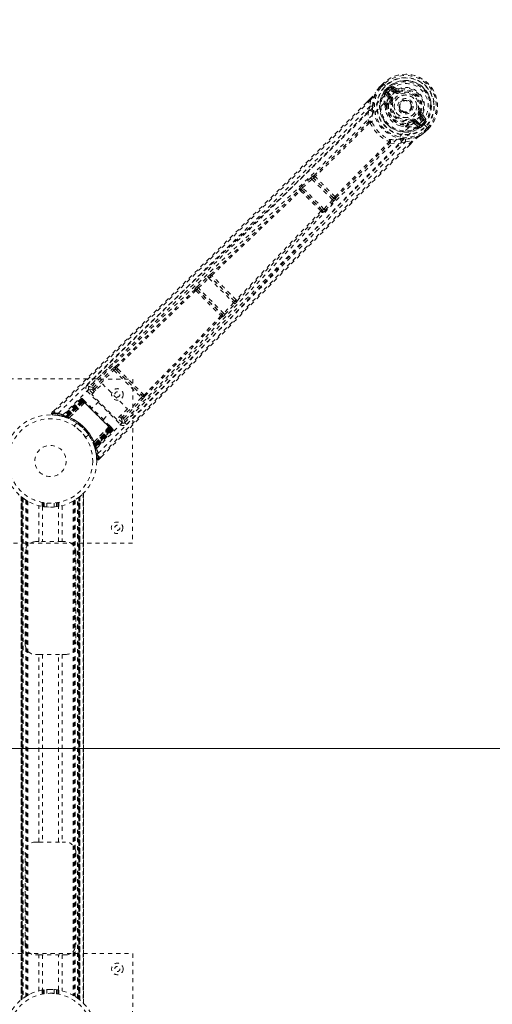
# Model space of a CAD drawing. Header units: inches. Extents: x 54.2 to 137.7, y 35.6 to 119.1.
# Tile 5 of 7: x 102.2 to 113.7, y 71.1 to 95.1. Entities that reach past the tile are written whole.
import ezdxf

# ---------------------------------------------------------------- set-up
doc = ezdxf.new("R2010")
doc.units = ezdxf.units.IN
doc.header["$MEASUREMENT"] = 0
doc.linetypes.add('SLD-Dashed', pattern=[0.075, 0.05, -0.025])
doc.linetypes.add('SLD-Solid', pattern=[0])

msp = doc.modelspace()

# ---------------------------------------------------------------- linework, layer by layer
at = {"color": 7, "linetype": 'SLD-Dashed', "lineweight": 0}
for p, q in [((110.915, 93.45), (110.912, 93.447)), ((110.998, 93.533), (110.915, 93.45)), ((110.999, 93.533), (110.916, 93.449)), ((111.018, 93.511), (110.936, 93.429)), ((111, 93.53), (110.998, 93.533)), ((111.038, 93.492), (111, 93.53)), ((111.054, 93.476), (111.038, 93.492)), ((111.052, 93.374), (111.074, 93.354)), ((111.052, 93.374), (111.053, 93.374)), ((111.053, 93.374), (111.103, 93.425)), ((111.058, 93.472), (111.054, 93.476)), ((111.164, 93.365), (111.058, 93.472)), ((111.074, 93.353), (111.065, 93.336)), ((111.065, 93.336), (111.073, 93.345)), ((111.073, 93.345), (111.128, 93.4)), ((111.124, 93.404), (111.074, 93.354)), ((111.128, 93.4), (111.124, 93.404)), ((111.284, 93.323), (111.201, 93.405)), ((111.223, 93.427), (111.319, 93.359)), ((111.305, 93.344), (111.223, 93.427)), ((111.327, 93.406), (111.227, 93.473)), ((111.319, 93.359), (111.305, 93.344)), ((111.37, 93.402), (111.392, 93.347)), ((111.384, 93.344), (111.392, 93.347)), ((111.392, 93.347), (111.402, 93.325)), ((110.675, 93.149), (110.603, 93.078)), ((110.675, 93.148), (110.603, 93.076)), ((110.695, 93.128), (110.681, 92.978)), ((111.052, 93.314), (111.051, 93.309)), ((111.051, 93.294), (111.051, 93.309)), ((111.051, 93.294), (111.117, 93.198)), ((111.159, 93.198), (111.085, 93.307)), ((111.085, 93.307), (111.176, 93.215)), ((111.106, 93.328), (111.197, 93.237)), ((111.159, 93.198), (111.176, 93.215)), ((111.168, 93.13), (111.172, 93.143)), ((111.196, 93.119), (111.168, 93.13)), ((110.644, 92.857), (110.681, 92.978)), ((111.046, 92.978), (111.05, 92.999)), ((111.065, 93.023), (111.081, 93.039)), ((111.101, 93.026), (111.085, 93.01)), ((111.654, 92.866), (111.643, 92.856)), ((111.66, 92.872), (111.654, 92.866)), ((111.697, 92.601), (111.686, 92.629)), ((111.804, 92.63), (111.895, 92.539)), ((111.972, 92.634), (111.89, 92.717)), ((111.892, 92.834), (111.914, 92.825)), ((111.914, 92.825), (111.911, 92.817)), ((111.926, 92.752), (111.911, 92.738)), ((111.994, 92.655), (111.911, 92.738)), ((111.926, 92.752), (111.994, 92.655)), ((112.041, 92.66), (111.973, 92.76)), ((111.566, 92.483), (111.545, 92.479)), ((111.577, 92.518), (111.593, 92.534)), ((111.59, 92.498), (111.606, 92.514)), ((111.71, 92.604), (111.697, 92.601)), ((111.765, 92.592), (111.783, 92.609)), ((111.874, 92.517), (111.765, 92.592)), ((111.765, 92.55), (111.861, 92.483)), ((111.783, 92.609), (111.874, 92.517)), ((111.876, 92.484), (111.861, 92.483)), ((111.861, 92.483), (111.861, 92.483)), ((111.861, 92.483), (111.861, 92.483)), ((111.876, 92.484), (111.881, 92.484)), ((111.92, 92.507), (111.903, 92.497)), ((111.903, 92.497), (111.912, 92.506)), ((111.912, 92.506), (111.967, 92.561)), ((111.921, 92.507), (111.971, 92.557)), ((111.921, 92.507), (111.941, 92.485)), ((111.933, 92.597), (111.933, 92.597)), ((112.039, 92.491), (111.933, 92.597)), ((111.992, 92.536), (111.941, 92.485)), ((111.941, 92.485), (111.941, 92.485)), ((111.967, 92.561), (111.971, 92.557)), ((111.992, 92.536), (111.992, 92.536)), ((111.996, 92.369), (112.078, 92.451)), ((112.016, 92.349), (112.1, 92.432)), ((112.1, 92.43), (112.017, 92.348)), ((112.043, 92.487), (112.039, 92.491)), ((112.059, 92.471), (112.043, 92.487)), ((112.097, 92.433), (112.059, 92.471)), ((112.1, 92.43), (112.097, 92.433)), ((112.014, 92.345), (112.017, 92.348)), ((111.545, 92.114), (111.424, 92.077)), ((111.545, 92.114), (111.695, 92.128)), ((111.652, 92.045), (111.715, 92.108)), ((111.717, 92.108), (111.654, 92.045)), ((109.009, 91.023), (109.236, 91.233)), ((109.039, 90.99), (109.266, 91.2)), ((109.236, 91.233), (109.262, 91.255)), ((109.266, 91.2), (109.767, 90.699)), ((109.311, 91.219), (109.312, 91.218)), ((109.786, 90.744), (109.311, 91.219)), ((109.314, 91.283), (109.313, 91.283)), ((108.959, 90.94), (108.953, 90.952)), ((109.021, 90.939), (109.015, 90.951)), ((109.015, 90.951), (109.518, 90.448)), ((109.557, 90.472), (109.039, 90.99)), ((109.767, 90.699), (109.557, 90.472)), ((109.785, 90.745), (109.786, 90.744)), ((109.8, 90.669), (109.822, 90.695)), ((109.85, 90.746), (109.85, 90.747)), ((109.59, 90.442), (109.8, 90.669)), ((109.518, 90.448), (109.506, 90.454)), ((109.507, 90.392), (109.519, 90.386)), ((106.47, 88.581), (106.727, 88.823)), ((106.5, 88.549), (106.757, 88.79)), ((106.757, 88.79), (107.358, 88.19)), ((106.798, 88.813), (106.799, 88.813)), ((107.38, 88.231), (106.798, 88.813)), ((106.8, 88.877), (106.8, 88.877)), ((107.116, 87.933), (106.5, 88.549)), ((106.411, 88.513), (106.413, 88.507)), ((106.476, 88.506), (106.474, 88.512)), ((106.474, 88.512), (107.079, 87.906)), ((107.358, 88.19), (107.116, 87.933)), ((107.148, 87.902), (107.39, 88.159)), ((107.38, 88.232), (107.38, 88.231)), ((107.444, 88.233), (107.444, 88.233)), ((107.079, 87.906), (107.073, 87.909)), ((107.074, 87.846), (107.08, 87.844)), ((104.419, 86.713), (103.838, 86.143)), ((103.941, 86.116), (104.413, 86.577)), ((103.973, 86.084), (104.444, 86.545)), ((104.444, 86.545), (105.113, 85.877)), ((104.482, 86.57), (104.516, 86.537)), ((104.542, 86.577), (104.507, 86.611)), ((104.516, 86.537), (105.104, 85.948)), ((100.903, 86.336), (104.903, 86.33)), ((103.836, 86.141), (103.826, 86.126)), ((103.837, 86.142), (103.831, 86.135)), ((103.839, 86.143), (103.837, 86.142)), ((103.905, 85.955), (104.163, 86.214)), ((104.163, 86.214), (104.772, 85.605)), ((104.903, 86.33), (104.897, 82.33)), ((103.793, 86.034), (104.601, 85.226)), ((103.93, 85.981), (103.835, 86.077)), ((104.513, 85.347), (103.905, 85.955)), ((103.971, 86.022), (103.941, 86.052)), ((104.003, 86.054), (103.973, 86.084)), ((105.104, 85.948), (105.137, 85.915)), ((105.178, 85.939), (105.144, 85.974)), ((103.642, 85.848), (103.199, 85.434)), ((103.652, 85.838), (103.214, 85.431)), ((103.669, 85.826), (103.233, 85.422)), ((103.665, 85.825), (103.235, 85.425)), ((103.67, 85.82), (103.276, 85.427)), ((103.281, 85.425), (103.673, 85.817)), ((103.29, 85.422), (103.679, 85.811)), ((103.682, 85.808), (103.294, 85.42)), ((103.308, 85.402), (103.712, 85.778)), ((103.693, 85.798), (103.309, 85.415)), ((103.713, 85.777), (103.31, 85.401)), ((103.313, 85.413), (103.695, 85.795)), ((103.36, 85.391), (103.734, 85.758)), ((103.734, 85.756), (103.362, 85.39)), ((103.652, 85.838), (103.642, 85.848)), ((103.712, 85.778), (103.665, 85.825)), ((103.673, 85.817), (104.384, 85.106)), ((103.684, 85.847), (103.681, 85.849)), ((104.375, 85.115), (103.682, 85.808)), ((103.685, 85.846), (103.685, 85.846)), ((103.691, 85.84), (103.689, 85.839)), ((103.694, 85.837), (103.691, 85.84)), ((103.695, 85.795), (103.693, 85.798)), ((103.695, 85.795), (104.362, 85.128)), ((103.703, 85.828), (103.7, 85.831)), ((103.753, 85.778), (103.706, 85.825)), ((103.712, 85.778), (103.713, 85.777)), ((103.734, 85.756), (103.734, 85.758)), ((104.076, 85.784), (103.911, 85.62)), ((105.113, 85.877), (104.651, 85.406)), ((104.683, 85.374), (105.145, 85.846)), ((104.71, 85.271), (105.28, 85.852)), ((102.997, 85.57), (102.937, 85.511)), ((102.937, 85.51), (102.958, 85.489)), ((102.956, 85.459), (103.085, 85.445)), ((103.097, 85.443), (103.166, 85.427)), ((103.171, 85.427), (103.186, 85.423)), ((103.199, 85.434), (103.214, 85.431)), ((103.207, 85.418), (103.278, 85.395)), ((103.235, 85.425), (103.308, 85.402)), ((103.245, 85.424), (103.248, 85.42)), ((103.266, 85.399), (103.276, 85.427)), ((103.272, 85.397), (103.281, 85.425)), ((103.276, 85.427), (103.281, 85.425)), ((103.28, 85.394), (103.29, 85.422)), ((103.284, 85.393), (103.294, 85.42)), ((104.187, 85.344), (104.351, 85.509)), ((104.772, 85.605), (104.513, 85.347)), ((104.612, 85.445), (104.651, 85.406)), ((103.266, 85.399), (103.257, 85.402)), ((103.272, 85.397), (103.266, 85.399)), ((103.299, 85.388), (103.271, 85.397)), ((103.278, 85.395), (103.279, 85.395)), ((103.28, 85.394), (103.284, 85.393)), ((103.299, 85.388), (103.309, 85.415)), ((103.302, 85.386), (103.313, 85.413)), ((103.31, 85.401), (103.308, 85.402)), ((103.343, 85.37), (103.346, 85.369)), ((103.36, 85.391), (103.362, 85.39)), ((103.541, 85.257), (103.473, 85.189)), ((104.392, 85.139), (104.345, 85.186)), ((104.644, 85.268), (104.539, 85.373)), ((104.58, 85.413), (104.619, 85.374)), ((104.683, 85.374), (104.651, 85.406)), ((104.693, 85.259), (104.708, 85.268)), ((104.702, 85.264), (104.709, 85.27)), ((104.709, 85.27), (104.71, 85.271)), ((103.756, 84.906), (103.824, 84.974)), ((103.957, 84.795), (104.323, 85.167)), ((104.325, 85.167), (103.958, 84.793)), ((103.968, 84.743), (104.344, 85.146)), ((104.345, 85.145), (103.969, 84.741)), ((104.362, 85.128), (103.98, 84.746)), ((103.982, 84.742), (104.365, 85.125)), ((103.987, 84.727), (104.375, 85.115)), ((104.378, 85.112), (103.989, 84.723)), ((103.989, 84.666), (104.393, 85.102)), ((104.384, 85.106), (103.992, 84.714)), ((104.393, 85.098), (103.992, 84.668)), ((103.994, 84.708), (104.387, 85.103)), ((104.406, 85.085), (103.998, 84.647)), ((104.415, 85.075), (104.002, 84.632)), ((104.325, 85.167), (104.323, 85.167)), ((104.344, 85.146), (104.345, 85.145)), ((104.393, 85.098), (104.345, 85.145)), ((104.365, 85.125), (104.362, 85.128)), ((104.398, 85.133), (104.395, 85.136)), ((104.408, 85.124), (104.404, 85.127)), ((104.415, 85.075), (104.406, 85.085)), ((104.413, 85.118), (104.413, 85.118)), ((104.416, 85.114), (104.414, 85.117)), ((103.936, 84.779), (103.937, 84.776)), ((103.98, 84.746), (103.953, 84.735)), ((103.955, 84.732), (103.953, 84.735)), ((103.982, 84.742), (103.955, 84.732)), ((103.957, 84.795), (103.958, 84.793)), ((103.987, 84.727), (103.96, 84.717)), ((103.96, 84.717), (103.962, 84.713)), ((103.989, 84.723), (103.962, 84.713)), ((103.962, 84.712), (103.962, 84.711)), ((103.962, 84.711), (103.985, 84.64)), ((103.992, 84.714), (103.965, 84.704)), ((103.966, 84.699), (103.965, 84.704)), ((103.994, 84.708), (103.966, 84.699)), ((103.969, 84.741), (103.968, 84.743)), ((103.969, 84.741), (103.992, 84.668)), ((103.992, 84.714), (103.994, 84.708)), ((103.991, 84.619), (103.994, 84.604)), ((103.998, 84.647), (104.002, 84.632)), ((104.078, 84.37), (104.137, 84.43)), ((103.693, 83.535), (103.693, 71.131)), ((103.705, 71.117), (103.705, 83.548)), ((103.705, 83.547), (103.705, 71.119)), ((103.705, 71.119), (103.705, 83.546)), ((102.185, 71.201), (102.185, 83.464)), ((102.185, 83.464), (102.185, 71.202)), ((102.19, 83.461), (102.19, 71.205)), ((102.191, 83.459), (102.191, 71.206)), ((102.23, 83.429), (102.194, 83.457)), ((102.194, 71.209), (102.194, 83.457)), ((102.194, 83.457), (102.194, 71.209)), ((102.205, 71.218), (102.205, 83.448)), ((102.21, 71.221), (102.21, 83.445)), ((102.212, 83.443), (102.212, 71.223)), ((102.214, 83.442), (102.214, 71.224)), ((102.236, 83.425), (102.236, 71.241)), ((102.302, 83.38), (102.297, 83.383)), ((102.302, 83.38), (102.302, 71.286)), ((102.327, 83.365), (102.327, 71.301)), ((102.345, 83.355), (102.345, 71.311)), ((102.7, 83.322), (102.7, 83.225)), ((102.72, 83.222), (102.72, 83.319)), ((102.75, 83.314), (102.75, 83.218)), ((102.75, 83.218), (102.75, 83.314)), ((102.813, 83.211), (102.813, 83.307)), ((102.987, 83.307), (102.987, 83.211)), ((103.05, 83.218), (103.05, 83.314)), ((103.05, 83.314), (103.05, 83.218)), ((103.08, 83.319), (103.08, 83.222)), ((103.1, 83.225), (103.1, 83.322)), ((103.455, 83.355), (103.455, 71.311)), ((103.473, 83.365), (103.473, 71.301)), ((103.498, 83.38), (103.498, 71.286)), ((103.556, 71.247), (103.556, 83.419)), ((103.586, 71.224), (103.586, 83.442)), ((103.589, 71.223), (103.589, 83.443)), ((103.59, 83.445), (103.592, 83.446)), ((103.59, 83.445), (103.59, 71.221)), ((103.591, 83.446), (103.591, 71.22)), ((103.601, 71.213), (103.601, 83.453)), ((103.605, 83.456), (103.61, 83.461)), ((103.606, 83.457), (103.606, 71.209)), ((103.606, 71.209), (103.606, 83.457)), ((103.615, 83.464), (103.61, 83.461)), ((103.61, 71.205), (103.61, 83.461)), ((103.615, 83.464), (103.615, 71.201)), ((103.615, 71.202), (103.615, 83.464)), ((102.619, 82.368), (102.619, 83.244)), ((102.703, 83.225), (102.703, 82.368)), ((103.098, 82.368), (103.098, 83.225)), ((103.181, 83.244), (103.181, 82.368)), ((104.897, 82.33), (100.897, 82.336)), ((102.535, 82.368), (102.619, 82.368)), ((103.181, 82.368), (102.619, 82.368)), ((103.181, 82.368), (103.265, 82.368)), ((102.285, 79.868), (102.285, 82.118)), ((103.515, 82.118), (103.515, 79.868)), ((102.619, 79.618), (102.535, 79.618)), ((102.619, 75.048), (102.619, 79.618)), ((102.619, 79.618), (103.181, 79.618)), ((102.703, 79.618), (102.703, 75.048)), ((103.098, 75.048), (103.098, 79.618)), ((103.181, 79.618), (103.181, 75.048)), ((103.265, 79.618), (103.181, 79.618)), ((102.535, 75.048), (102.619, 75.048)), ((102.619, 75.048), (103.181, 75.048)), ((103.181, 75.048), (103.265, 75.048)), ((102.285, 72.548), (102.285, 74.798)), ((103.515, 74.798), (103.515, 72.548)), ((100.903, 72.336), (104.903, 72.33)), ((102.619, 72.298), (102.535, 72.298)), ((102.619, 71.422), (102.619, 72.298)), ((102.619, 72.298), (103.181, 72.298)), ((102.703, 72.298), (102.703, 71.44)), ((103.098, 71.44), (103.098, 72.298)), ((103.181, 72.298), (103.181, 71.422)), ((103.265, 72.298), (103.181, 72.298)), ((104.903, 72.33), (104.897, 68.33)), ((102.392, 71.333), (102.327, 71.301)), ((102.7, 71.44), (102.7, 71.344)), ((102.72, 71.347), (102.72, 71.443)), ((102.75, 71.448), (102.75, 71.352)), ((102.75, 71.352), (102.75, 71.448)), ((102.813, 71.359), (102.813, 71.455)), ((102.967, 71.455), (102.865, 71.454)), ((102.987, 71.455), (102.987, 71.359)), ((103.05, 71.352), (103.05, 71.448)), ((103.05, 71.448), (103.05, 71.352)), ((103.08, 71.443), (103.08, 71.347)), ((103.1, 71.344), (103.1, 71.44)), ((103.498, 71.286), (103.503, 71.283)), ((102.185, 71.201), (102.19, 71.205)), ((103.57, 71.236), (103.606, 71.209)), ((103.61, 71.205), (103.615, 71.201)), ((103.705, 71.119), (103.704, 71.119))]:
    msp.add_line(p, q, dxfattribs=at)
at = {"color": 7, "linetype": 'SLD-Solid', "lineweight": 15}
msp.add_line((54.271, 77.33), (137.535, 77.33), dxfattribs=at)
msp.add_line((54.271, 77.33), (137.535, 77.33), dxfattribs=at)
at = {"color": 7, "linetype": 'SLD-Dashed', "lineweight": 0, "flags": 128}
for points in [[(103.087, 85.493), (104.215, 86.614), (105.352, 87.724), (106.496, 88.824), (107.642, 89.917), (108.539, 90.773), (109.429, 91.63), (110.306, 92.493), (111.164, 93.365)], [(110.912, 93.447), (110.858, 93.376), (110.809, 93.3)], [(110.915, 93.45), (110.857, 93.374), (110.815, 93.309)], [(110.912, 93.447), (110.913, 93.446), (110.915, 93.445), (110.917, 93.443), (110.92, 93.441), (110.923, 93.439), (110.927, 93.436), (110.932, 93.432), (110.936, 93.429)], [(110.936, 93.429), (110.932, 93.434), (110.927, 93.438), (110.923, 93.442), (110.92, 93.445), (110.917, 93.448), (110.916, 93.449), (110.915, 93.45), (110.915, 93.45)], [(110.998, 93.533), (110.997, 93.533), (110.998, 93.532), (111, 93.53), (111.002, 93.528), (111.005, 93.524), (111.009, 93.52), (111.013, 93.516), (111.018, 93.511)], [(111.073, 93.345), (111.091, 93.339), (111.106, 93.328)], [(111.074, 93.353), (111.074, 93.354), (111.074, 93.354)], [(111.201, 93.405), (111.188, 93.425), (111.183, 93.448)], [(111.223, 93.427), (111.222, 93.426), (111.221, 93.425), (111.219, 93.423), (111.216, 93.42), (111.213, 93.417), (111.209, 93.413), (111.205, 93.409), (111.201, 93.405)], [(111.269, 93.303), (111.327, 93.355), (111.397, 93.392), (111.474, 93.414), (111.555, 93.419), (111.637, 93.407), (111.715, 93.38), (111.788, 93.339), (111.852, 93.285), (111.906, 93.221), (111.948, 93.148), (111.975, 93.07), (111.986, 92.988), (111.981, 92.907), (111.959, 92.83), (111.922, 92.76), (111.871, 92.702)], [(111.284, 93.323), (111.288, 93.327), (111.292, 93.331), (111.295, 93.334), (111.298, 93.338), (111.301, 93.34), (111.303, 93.342), (111.304, 93.344), (111.305, 93.344)], [(110.695, 93.128), (110.12, 92.551), (109.52, 91.951), (108.893, 91.328), (108.323, 90.763), (107.955, 90.4), (107.569, 90.019), (107.166, 89.621), (106.764, 89.226), (106.417, 88.884), (105.955, 88.431), (105.464, 87.948), (104.943, 87.438), (104.46, 86.964), (102.958, 85.489)], [(103.203, 85.455), (104.329, 86.572), (105.464, 87.678), (106.607, 88.774), (107.752, 89.862), (108.649, 90.714), (109.538, 91.569), (110.413, 92.431), (111.269, 93.303)], [(110.675, 93.149), (110.674, 93.15), (110.675, 93.149), (110.676, 93.147), (110.679, 93.144), (110.682, 93.14), (110.686, 93.136), (110.691, 93.132), (110.695, 93.128)], [(110.739, 92.976), (110.756, 93.135), (110.809, 93.3)], [(110.815, 93.309), (110.811, 93.305), (110.809, 93.3)], [(111.081, 93.039), (111.095, 93.097), (111.121, 93.163)], [(111.106, 93.328), (111.102, 93.324), (111.098, 93.32), (111.094, 93.317), (111.091, 93.314), (111.088, 93.311), (111.086, 93.309), (111.085, 93.308), (111.085, 93.307)], [(111.121, 93.163), (111.123, 93.184), (111.117, 93.198)], [(111.168, 93.13), (111.144, 93.069), (111.13, 93.015)], [(111.197, 93.237), (111.193, 93.233), (111.189, 93.229), (111.186, 93.225), (111.183, 93.222), (111.18, 93.219), (111.178, 93.217), (111.177, 93.216), (111.176, 93.215)], [(111.223, 93.108), (111.218, 93.11), (111.213, 93.112), (111.208, 93.114), (111.204, 93.115), (111.201, 93.117), (111.198, 93.118), (111.196, 93.119), (111.196, 93.119)], [(111.413, 93.297), (111.411, 93.302), (111.409, 93.307), (111.407, 93.312), (111.405, 93.316), (111.404, 93.32), (111.402, 93.322), (111.402, 93.324), (111.402, 93.325)], [(110.603, 93.078), (108.751, 91.229), (106.818, 89.321), (104.876, 87.414), (102.937, 85.51)], [(110.681, 92.978), (110.158, 92.454), (109.611, 91.909), (109.041, 91.344), (108.497, 90.805), (107.945, 90.26), (107.392, 89.716), (106.853, 89.185), (106.336, 88.677), (105.853, 88.204), (105.313, 87.674), (104.807, 87.177), (104.309, 86.689), (103.793, 86.183)], [(110.644, 92.857), (108.384, 90.609), (106.112, 88.374), (103.836, 86.141)], [(110.644, 92.857), (110.634, 92.728), (110.642, 92.598)], [(111.046, 92.978), (111.057, 92.883), (111.074, 92.829)], [(104.022, 84.636), (105.139, 85.762), (106.245, 86.897), (107.341, 88.039), (108.429, 89.185), (109.281, 90.082), (110.136, 90.971), (110.998, 91.846), (111.87, 92.701)], [(110.745, 92.847), (110.745, 92.834), (110.744, 92.826)], [(111.675, 92.656), (111.677, 92.651), (111.679, 92.646), (111.681, 92.641), (111.683, 92.637), (111.684, 92.634), (111.685, 92.631), (111.686, 92.629), (111.686, 92.629)], [(111.804, 92.63), (111.8, 92.626), (111.796, 92.622), (111.792, 92.619), (111.789, 92.616), (111.786, 92.613), (111.784, 92.611), (111.783, 92.61), (111.783, 92.609)], [(111.864, 92.846), (111.869, 92.844), (111.874, 92.841), (111.879, 92.84), (111.883, 92.838), (111.887, 92.836), (111.889, 92.835), (111.891, 92.835), (111.892, 92.834)], [(111.89, 92.717), (111.894, 92.721), (111.898, 92.725), (111.902, 92.728), (111.905, 92.731), (111.907, 92.734), (111.909, 92.736), (111.911, 92.737), (111.911, 92.738)], [(111.972, 92.634), (111.977, 92.638), (111.98, 92.642), (111.984, 92.646), (111.987, 92.649), (111.99, 92.652), (111.992, 92.654), (111.993, 92.655), (111.994, 92.655)], [(112.015, 92.616), (111.992, 92.621), (111.972, 92.634)], [(104.06, 84.52), (105.181, 85.648), (106.291, 86.785), (107.392, 87.928), (108.484, 89.074), (109.34, 89.972), (110.197, 90.862), (111.06, 91.739), (111.933, 92.597)], [(109.314, 91.283), (109.98, 91.934), (110.637, 92.59)], [(110.668, 92.57), (110.01, 91.913), (109.343, 91.261)], [(110.682, 92.57), (110.685, 92.58), (110.685, 92.59), (110.682, 92.598), (110.677, 92.604), (110.669, 92.607), (110.66, 92.607), (110.651, 92.604), (110.642, 92.598)], [(110.682, 92.57), (110.675, 92.572), (110.671, 92.572), (110.669, 92.571), (110.668, 92.57)], [(111.396, 92.507), (111.45, 92.49), (111.545, 92.479)], [(111.606, 92.514), (111.664, 92.528), (111.73, 92.553)], [(111.73, 92.553), (111.751, 92.556), (111.765, 92.55)], [(111.874, 92.517), (111.875, 92.518), (111.876, 92.519), (111.878, 92.521), (111.881, 92.524), (111.884, 92.527), (111.887, 92.531), (111.891, 92.535), (111.895, 92.539)], [(111.895, 92.539), (111.906, 92.524), (111.912, 92.506)], [(111.921, 92.507), (111.921, 92.507), (111.92, 92.507)], [(111.971, 92.557), (111.974, 92.555), (111.978, 92.55), (111.985, 92.544), (111.992, 92.536)], [(112.078, 92.451), (112.083, 92.446), (112.087, 92.442), (112.091, 92.438), (112.095, 92.435), (112.097, 92.432), (112.099, 92.431), (112.1, 92.43), (112.1, 92.43)], [(111.393, 92.177), (111.401, 92.178), (111.414, 92.177)], [(111.544, 92.172), (111.702, 92.189), (111.868, 92.242)], [(111.868, 92.242), (111.935, 92.285), (112.014, 92.345)], [(111.868, 92.242), (111.872, 92.244), (111.877, 92.248)], [(112.017, 92.348), (111.941, 92.29), (111.877, 92.248)], [(112.017, 92.348), (112.017, 92.348), (112.017, 92.349), (112.015, 92.35), (112.012, 92.353), (112.009, 92.356), (112.005, 92.36), (112.001, 92.365), (111.996, 92.369)], [(112.014, 92.345), (112.013, 92.346), (112.012, 92.347), (112.011, 92.35), (112.008, 92.353), (112.006, 92.356), (112.003, 92.36), (112, 92.365), (111.996, 92.369)], [(111.695, 92.128), (111.172, 91.607), (110.62, 91.054), (110.04, 90.471), (109.43, 89.857), (108.87, 89.29), (108.288, 88.7), (108.154, 88.564), (108.019, 88.427), (107.883, 88.288), (107.789, 88.193), (107.698, 88.101), (107.603, 88.004), (107.504, 87.903), (107.186, 87.58), (106.833, 87.22), (106.444, 86.823), (106.198, 86.573), (105.937, 86.307), (105.655, 86.019), (105.392, 85.751), (105.048, 85.401), (104.743, 85.09), (104.476, 84.818), (104.247, 84.585), (104.056, 84.391)], [(111.654, 92.045), (109.797, 90.184), (107.887, 88.25), (105.982, 86.31), (104.078, 84.369)], [(104.708, 85.268), (106.941, 87.545), (109.177, 89.817), (111.424, 92.077)], [(104.75, 85.226), (105.014, 85.495), (105.314, 85.801), (105.643, 86.136), (105.941, 86.44), (106.096, 86.598), (106.252, 86.757), (106.408, 86.916), (106.585, 87.097), (106.764, 87.279), (106.937, 87.455), (107.29, 87.815), (107.617, 88.148), (107.92, 88.456), (108.217, 88.758), (108.56, 89.107), (109.151, 89.706), (109.747, 90.309), (110.365, 90.932), (110.968, 91.537), (111.545, 92.114)], [(109.828, 90.775), (110.48, 91.443), (111.137, 92.1)], [(109.85, 90.747), (110.501, 91.413), (111.157, 92.07)], [(111.165, 92.075), (111.171, 92.084), (111.174, 92.093), (111.174, 92.102), (111.171, 92.109), (111.165, 92.115), (111.157, 92.118), (111.147, 92.118), (111.137, 92.115)], [(111.137, 92.1), (111.138, 92.102), (111.139, 92.104), (111.139, 92.108), (111.137, 92.115)], [(111.165, 92.075), (111.295, 92.067), (111.424, 92.077)], [(111.695, 92.128), (111.699, 92.123), (111.703, 92.119), (111.707, 92.115), (111.711, 92.112), (111.714, 92.109), (111.716, 92.108), (111.717, 92.107), (111.717, 92.108)], [(109.236, 91.233), (109.24, 91.229), (109.247, 91.221), (109.256, 91.211), (109.266, 91.2)], [(109.266, 91.2), (109.273, 91.205), (109.28, 91.21), (109.293, 91.217), (109.304, 91.22), (109.308, 91.22), (109.31, 91.219), (109.311, 91.219)], [(106.8, 88.877), (107.882, 89.909), (108.959, 90.94)], [(109.009, 91.023), (109.011, 91.021), (109.013, 91.019), (109.016, 91.016), (109.02, 91.012), (109.024, 91.007), (109.029, 91.002), (109.034, 90.996), (109.039, 90.99)], [(109.015, 90.951), (109.014, 90.958), (109.019, 90.967), (109.027, 90.979), (109.033, 90.984), (109.039, 90.99)], [(106.826, 88.855), (107.909, 89.887), (108.988, 90.918)], [(109.767, 90.699), (109.773, 90.694), (109.779, 90.689), (109.784, 90.684), (109.788, 90.679), (109.793, 90.676), (109.796, 90.673), (109.798, 90.67), (109.8, 90.669)], [(109.557, 90.472), (109.552, 90.466), (109.546, 90.46), (109.534, 90.451), (109.525, 90.447), (109.518, 90.448)], [(109.557, 90.472), (109.563, 90.467), (109.569, 90.462), (109.574, 90.457), (109.579, 90.453), (109.583, 90.449), (109.586, 90.446), (109.589, 90.443), (109.59, 90.442)], [(109.485, 90.42), (108.454, 89.342), (107.422, 88.259)], [(107.444, 88.233), (108.477, 89.315), (109.507, 90.392)], [(106.727, 88.823), (106.752, 88.845), (106.753, 88.846)], [(106.727, 88.823), (106.728, 88.822), (106.73, 88.819), (106.733, 88.816), (106.737, 88.812), (106.741, 88.807), (106.746, 88.802), (106.752, 88.796), (106.757, 88.79)], [(106.789, 88.86), (106.79, 88.862), (106.8, 88.877)], [(106.47, 88.581), (106.471, 88.58), (106.473, 88.578), (106.476, 88.575), (106.48, 88.571), (106.484, 88.566), (106.489, 88.56), (106.495, 88.555), (106.5, 88.549)], [(104.482, 86.633), (105.446, 87.573), (106.413, 88.507)], [(104.507, 86.611), (105.47, 87.551), (106.439, 88.484)], [(107.358, 88.19), (107.363, 88.185), (107.369, 88.179), (107.375, 88.174), (107.379, 88.17), (107.383, 88.166), (107.387, 88.163), (107.389, 88.161), (107.39, 88.159)], [(107.39, 88.159), (107.413, 88.184), (107.414, 88.186)], [(107.051, 87.872), (106.118, 86.903), (105.178, 85.939)], [(105.2, 85.915), (106.141, 86.879), (107.074, 87.846)], [(107.116, 87.933), (107.122, 87.928), (107.127, 87.922), (107.133, 87.917), (107.138, 87.913), (107.142, 87.909), (107.145, 87.906), (107.147, 87.904), (107.148, 87.902)], [(104.413, 86.577), (104.416, 86.574), (104.423, 86.567), (104.433, 86.557), (104.444, 86.545)], [(104.482, 86.57), (104.473, 86.585), (104.47, 86.598)], [(104.516, 86.537), (104.66, 86.392), (104.806, 86.247), (104.955, 86.097), (105.104, 85.948)], [(104.542, 86.577), (104.691, 86.427), (104.843, 86.276), (104.994, 86.124), (105.144, 85.974)], [(103.941, 86.116), (103.872, 86.144), (103.839, 86.141)], [(103.835, 86.077), (103.832, 86.073), (103.822, 86.064), (103.809, 86.05), (103.793, 86.034)], [(103.835, 86.077), (103.872, 86.081), (103.941, 86.052)], [(103.941, 86.116), (103.945, 86.112), (103.952, 86.105), (103.961, 86.095), (103.973, 86.084)], [(103.941, 86.052), (103.942, 86.053), (103.944, 86.055), (103.947, 86.058), (103.951, 86.062), (103.955, 86.066), (103.961, 86.072), (103.967, 86.078), (103.973, 86.084)], [(103.642, 85.848), (103.644, 85.846), (103.65, 85.84), (103.659, 85.831), (103.67, 85.82)], [(103.679, 85.811), (103.669, 85.821), (103.66, 85.83), (103.654, 85.836), (103.652, 85.838)], [(103.665, 85.825), (103.665, 85.825), (103.666, 85.824), (103.669, 85.821), (103.672, 85.818), (103.676, 85.814), (103.681, 85.809), (103.687, 85.803), (103.693, 85.798)], [(103.7, 85.831), (103.698, 85.833), (103.696, 85.836), (103.694, 85.837), (103.693, 85.838)], [(103.699, 85.83), (103.697, 85.833), (103.695, 85.835), (103.695, 85.836), (103.695, 85.836)], [(103.733, 85.783), (103.722, 85.782), (103.713, 85.777)], [(103.734, 85.758), (103.733, 85.778), (103.733, 85.783)], [(104.323, 85.167), (104.177, 85.313), (104.029, 85.462), (103.88, 85.61), (103.734, 85.756)], [(104.343, 85.188), (104.197, 85.334), (104.049, 85.482), (103.901, 85.63), (103.755, 85.776)], [(105.113, 85.877), (105.124, 85.866), (105.134, 85.856), (105.141, 85.849), (105.145, 85.846)], [(102.939, 85.508), (102.935, 85.502), (102.932, 85.494), (102.931, 85.486), (102.932, 85.478), (102.935, 85.471), (102.94, 85.465), (102.946, 85.461), (102.954, 85.46)], [(104.601, 85.226), (104.617, 85.241), (104.631, 85.255), (104.64, 85.264), (104.644, 85.268)], [(104.619, 85.374), (104.62, 85.375), (104.622, 85.377), (104.625, 85.38), (104.629, 85.383), (104.634, 85.388), (104.639, 85.394), (104.645, 85.4), (104.651, 85.406)], [(104.619, 85.374), (104.648, 85.305), (104.644, 85.268)], [(104.708, 85.268), (104.711, 85.305), (104.683, 85.374)], [(103.814, 84.989), (103.823, 84.976), (103.824, 84.974)], [(104.325, 85.167), (104.346, 85.166), (104.351, 85.166)], [(104.344, 85.146), (104.349, 85.155), (104.351, 85.166)], [(104.365, 85.125), (104.37, 85.12), (104.376, 85.114), (104.381, 85.109), (104.385, 85.105), (104.389, 85.102), (104.391, 85.099), (104.392, 85.098), (104.393, 85.098)], [(104.406, 85.085), (104.403, 85.087), (104.397, 85.093), (104.388, 85.102), (104.378, 85.112)], [(104.387, 85.103), (104.398, 85.092), (104.407, 85.083), (104.413, 85.077), (104.415, 85.075)], [(104.393, 85.138), (104.392, 85.139), (104.391, 85.14)], [(104.392, 85.097), (104.397, 85.103), (104.397, 85.105)], [(104.403, 85.128), (104.403, 85.128), (104.402, 85.128), (104.4, 85.13), (104.397, 85.132)], [(104.405, 85.126), (104.404, 85.127), (104.403, 85.128), (104.401, 85.131), (104.398, 85.133)], [(103.98, 84.658), (103.978, 84.664), (103.966, 84.699)], [(103.988, 84.662), (103.991, 84.667), (103.992, 84.668)], [(103.994, 84.615), (103.997, 84.628), (104.004, 84.64)], [(103.997, 84.628), (104.001, 84.633), (104.002, 84.634)], [(104.056, 84.39), (104.045, 84.39), (104.035, 84.389), (104.028, 84.389), (104.026, 84.389)], [(104.029, 84.389), (104.031, 84.382), (104.035, 84.374), (104.041, 84.368), (104.047, 84.364), (104.055, 84.361), (104.062, 84.361), (104.069, 84.364), (104.076, 84.368)], [(104.078, 84.369), (104.077, 84.37), (104.076, 84.371), (104.071, 84.375), (104.064, 84.382), (104.06, 84.387), (104.056, 84.39)], [(103.098, 83.322), (103.095, 83.322), (103.08, 83.319)], [(103.596, 83.449), (103.594, 83.448), (103.591, 83.446)], [(103.098, 83.225), (103.095, 83.225), (103.08, 83.222)], [(102.703, 71.44), (102.714, 71.442), (102.739, 71.446)], [(102.703, 71.44), (102.705, 71.441), (102.72, 71.443)], [(102.703, 71.344), (102.705, 71.344), (102.72, 71.347)], [(103.08, 71.347), (103.099, 71.344), (103.098, 71.344)], [(103.094, 71.441), (103.096, 71.441), (103.098, 71.44)], [(102.19, 71.205), (102.196, 71.21), (102.205, 71.218)], [(103.61, 71.206), (103.614, 71.203), (103.615, 71.202), (103.615, 71.201)]]:
    msp.add_lwpolyline(points, dxfattribs=at)
at = {"color": 7, "linetype": 'SLD-Solid', "lineweight": 15}
for radius in [41.75, 41.632]:
    msp.add_circle((95.903, 77.33), radius, dxfattribs=at)
at = {"color": 7, "linetype": 'SLD-Dashed', "lineweight": 0}
for centre, radius in [((111.544, 92.977), 0.7), ((111.544, 92.977), 0.69), ((111.544, 92.977), 0.623), ((111.544, 92.977), 0.32), ((111.544, 92.977), 0.275), ((111.544, 92.977), 0.188), ((111.544, 92.977), 0.156), ((111.544, 92.977), 0.142), ((111.544, 92.977), 0.14), ((111.544, 92.977), 0.138), ((104.528, 85.955), 0.141), ((104.528, 85.955), 0.0625), ((102.9, 84.333), 1.125), ((102.9, 84.333), 1.03), ((102.9, 84.333), 0.38), ((104.522, 82.705), 0.141), ((104.528, 82.705), 0.0625), ((104.528, 71.955), 0.141), ((104.528, 71.955), 0.0625), ((102.9, 70.333), 1.125), ((102.9, 70.333), 1.03)]:
    msp.add_circle(centre, radius, dxfattribs=at)
at = {"color": 7, "linetype": 'SLD-Solid', "lineweight": 15}
for start, end in [(0, 180), (180, 0)]:
    msp.add_arc((95.903, 77.33), 41.632, start, end, dxfattribs=at)
at = {"color": 7, "linetype": 'SLD-Dashed', "lineweight": 0}
for centre, radius, start, end in [((111.544, 92.977), 0.78, 315, 134.4852), ((111.544, 92.977), 0.78, 315.5288, 134.4712), ((111.544, 92.977), 0.75, 315.4562, 134.5438), ((111.544, 92.977), 0.629, 315.5444, 134.4557), ((111.544, 92.977), 0.599, 315.5443, 134.4557), ((111.544, 92.977), 0.787, 143.3239, 306.6761), ((111.544, 92.977), 0.758, 143.3239, 306.6761), ((111.544, 92.977), 0.632, 141.0642, 308.9358), ((110.936, 93.429), 0.03, 135.2178, 140.2738), ((111.544, 92.977), 0.602, 141.2697, 308.7303), ((111.13, 93.282), 0.0844, 140.4066, 157.6156), ((111.75, 94.039), 0.891, 223.5024, 225.4085), ((111.544, 92.977), 0.593, 127.3909, 134.4476), ((111.553, 92.986), 0.543, 314.366, 135.634), ((111.097, 93.133), 0.242, 44.7356, 73.8246), ((111.308, 93.284), 0.206, 113.3424, 127.3412), ((111.243, 93.448), 0.0299, 122.8903, 226.953), ((111.368, 93.407), 0.089, 225, 292.226), ((111.341, 93.379), 0.0301, 117.3476, 223.5776), ((111.366, 93.413), 0.0715, 229.7829, 284.7576), ((111.353, 93.444), 0.0455, 236.349, 292.4778), ((111.544, 92.977), 0.459, 337.774, 112.226), ((111.544, 92.977), 0.4, 337.774, 112.226), ((111.544, 92.977), 0.376, 337.774, 112.226), ((109.845, 94.019), 1.202, 313.6566, 323.8143), ((107.682, 95.236), 3.677, 325.0115, 328.2375), ((111.518, 93.137), 0.497, 159.8142, 198.6302), ((111.475, 93.181), 0.439, 165.069, 201.0866), ((111.063, 93.286), 0.0305, 44.0405, 111.1674), ((111.138, 93.176), 0.0299, 46.0458, 134.006), ((111.138, 93.137), 0.031, 346.5919, 125.0529), ((111.117, 93.159), 0.0567, 343.2305, 42.9774), ((111.544, 92.977), 0.376, 157.774, 292.226), ((111.113, 93.153), 0.089, 337.774, 45), ((111.113, 93.153), 0.119, 337.7738, 45.0003), ((111.544, 92.977), 0.346, 157.7739, 292.2259), ((111.544, 92.977), 0.275, 0.0001, 179.9999), ((111.368, 93.407), 0.119, 225.0002, 292.2263), ((111.544, 92.977), 0.346, 337.774, 112.226), ((110.685, 92.812), 0.0608, 13.0311, 132.6184), ((110.692, 92.334), 0.644, 85.7398, 90.9103), ((112.944, 92.998), 2.205, 180.5692, 183.941), ((111.071, 92.946), 0.0404, 82.2229, 127.6921), ((111.094, 92.989), 0.0444, 130.0113, 167.6938), ((111.048, 92.975), 0.0506, 43.247, 70.6843), ((111.109, 92.988), 0.0326, 136.6491, 182.8229), ((111.57, 93.003), 0.494, 181.9722, 268.0279), ((111.1, 93.016), 0.0305, 358.932, 129.37), ((111.064, 92.992), 0.0505, 43.2686, 70.7517), ((111.552, 92.985), 0.453, 174.7483, 275.251), ((111.104, 92.989), 0.0371, 44.2735, 94.8337), ((111.539, 92.972), 0.411, 174.0115, 275.9885), ((111.544, 92.977), 0.275, 180, 360), ((111.544, 92.977), 0.156, 200.1542, 245.0596), ((111.618, 92.672), 0.887, 170.0292, 185.8695), ((111.531, 92.964), 0.476, 196.4721, 253.5269), ((111.72, 92.546), 0.119, 45.0005, 112.2261), ((111.72, 92.546), 0.089, 45, 112.226), ((111.974, 92.801), 0.119, 157.7743, 224.9996), ((111.694, 92.526), 0.249, 16.7043, 44.8631), ((111.974, 92.801), 0.089, 157.774, 225), ((111.98, 92.798), 0.0714, 165.3142, 220.2484), ((112.473, 94.114), 1.404, 246.5633, 248.9843), ((111.946, 92.774), 0.0301, 226.4533, 332.6215), ((112.011, 92.785), 0.0455, 157.5258, 213.6491), ((111.544, 92.977), 0.593, 315.5524, 322.6091), ((112.015, 92.676), 0.0299, 223.0468, 327.1069), ((111.852, 92.741), 0.206, 322.6588, 336.6574), ((110.628, 92.601), 0.0143, 311.6483, 347.4535), ((110.609, 92.516), 0.0795, 42.4925, 68.9461), ((110.682, 92.552), 0.0608, 28.4574, 131.3327), ((110.724, 92.503), 0.0786, 81.262, 121.6759), ((111.553, 92.986), 0.965, 205.5263, 244.4747), ((111.502, 92.935), 0.844, 204.7727, 245.2274), ((111.513, 92.504), 0.0404, 322.3003, 7.7821), ((111.704, 92.944), 0.491, 251.127, 290.5132), ((111.555, 92.542), 0.0326, 267.1659, 313.368), ((111.556, 92.527), 0.0444, 282.3951, 319.9974), ((111.543, 92.481), 0.0506, 19.3234, 46.7438), ((111.495, 93.02), 0.465, 280.8364, 295.796), ((111.583, 92.533), 0.0305, 320.6335, 91.0657), ((111.556, 92.537), 0.0371, 355.1657, 45.7292), ((111.748, 92.908), 0.44, 248.9348, 284.9017), ((111.559, 92.497), 0.0504, 19.2226, 46.7556), ((111.704, 92.571), 0.031, 325.1664, 103.1974), ((111.726, 92.55), 0.0565, 46.9565, 106.5666), ((111.744, 92.571), 0.0299, 315.9963, 43.9519), ((111.853, 92.496), 0.0305, 338.8302, 45.9595), ((111.833, 92.589), 0.115, 294.7032, 307.2746), ((111.071, 92.156), 0.0786, 328.3258, 8.7388), ((111.239, 93.051), 0.888, 264.131, 279.9704), ((111.119, 92.115), 0.0608, 318.668, 61.5432), ((111.379, 92.118), 0.0608, 317.3824, 76.9704), ((111.565, 94.377), 2.205, 266.0592, 269.4305), ((110.902, 92.124), 0.643, 359.0867, 4.2618), ((113.802, 89.117), 3.675, 121.7614, 124.9896), ((112.586, 91.278), 1.202, 126.1866, 136.3425), ((111.083, 92.042), 0.0795, 21.0562, 47.5057), ((111.168, 92.061), 0.0143, 102.5539, 138.3547), ((109.33, 91.192), 0.0933, 100.8704, 137.4612), ((109.344, 91.25), 0.0451, 132.8563, 223.9591), ((109.344, 91.25), 0.0451, 132.851, 223.9531), ((109.395, 91.191), 0.0872, 126.8074, 161.8127), ((85.948, 67.381), 33.379, 44.4252, 45.5748), ((109.276, 91.202), 0.0889, 41.1795, 64.6215), ((86.439, 67.872), 32.736, 44.3991, 45.6007), ((109.105, 90.889), 0.165, 125.5909, 157.3696), ((108.984, 90.919), 0.0451, 45.8633, 132.5119), ((108.99, 90.907), 0.0451, 45.8966, 132.3979), ((108.918, 90.858), 0.0919, 41.0229, 63.5438), ((109.035, 90.88), 0.0607, 103.3028, 141.223), ((132.512, 113.945), 32.88, 224.4018, 225.5982), ((135.421, 116.854), 37.032, 224.4552, 225.5444), ((109.727, 90.742), 0.0588, 312.8414, 1.6288), ((109.758, 90.828), 0.0872, 288.1892, 323.1925), ((109.817, 90.777), 0.0451, 226.0475, 317.1494), ((109.817, 90.776), 0.0451, 226.0411, 317.1434), ((109.759, 90.763), 0.0933, 312.5376, 349.1312), ((109.77, 90.709), 0.0879, 25.2461, 48.9529), ((109.447, 90.468), 0.0612, 308.9362, 346.5371), ((109.425, 90.351), 0.092, 26.4636, 48.9898), ((109.474, 90.422), 0.0451, 317.6017, 44.1038), ((109.486, 90.416), 0.0451, 317.4883, 44.1365), ((109.456, 90.538), 0.165, 292.632, 324.4069), ((106.839, 88.766), 0.118, 109.6431, 137.0184), ((106.806, 88.751), 0.0626, 96.5436, 140.5181), ((106.831, 88.844), 0.0451, 133.3736, 224.3672), ((106.829, 88.843), 0.0433, 157.777, 225.22), ((106.867, 88.798), 0.0697, 125.9138, 168.0662), ((83.515, 64.948), 33.341, 44.2942, 45.7058), ((106.733, 88.772), 0.125, 41.441, 57.2384), ((83.386, 64.819), 33.573, 44.2814, 45.7187), ((106.606, 88.406), 0.222, 127.8806, 151.3598), ((106.532, 88.498), 0.0601, 121.9036, 166.3984), ((106.442, 88.48), 0.0451, 45.559, 133.0581), ((106.444, 88.474), 0.0451, 45.5774, 133.0305), ((106.338, 88.394), 0.136, 41.7354, 56.1146), ((106.484, 88.45), 0.0567, 98.3804, 142.5241), ((132.288, 113.721), 36.126, 224.3134, 225.6867), ((130.128, 111.561), 33.03, 224.2675, 225.7325), ((107.318, 88.238), 0.0626, 309.4804, 353.4571), ((107.365, 88.3), 0.0697, 281.9338, 324.0854), ((107.411, 88.264), 0.0451, 225.6352, 316.6281), ((107.411, 88.264), 0.0451, 225.6345, 316.6247), ((107.333, 88.272), 0.118, 312.9888, 340.3627), ((107.34, 88.167), 0.123, 32.6585, 48.6599), ((107.017, 87.917), 0.057, 307.6107, 351.4845), ((106.961, 87.771), 0.136, 33.8625, 48.283), ((107.041, 87.877), 0.0451, 316.9699, 44.4222), ((107.065, 87.965), 0.0601, 283.5993, 328.0997), ((107.047, 87.875), 0.0451, 316.9425, 44.4421), ((106.973, 88.039), 0.222, 298.6411, 322.1187), ((104.627, 86.383), 0.289, 119.9814, 137.6474), ((104.508, 86.605), 0.0384, 132.0811, 190.3612), ((104.319, 86.433), 0.258, 43.4492, 50.7722), ((104.504, 86.496), 0.0773, 106.6236, 140.461), ((104.556, 86.553), 0.0757, 130.3515, 166.8358), ((104.579, 86.524), 0.0652, 125.5401, 168.5507), ((103.867, 86.108), 0.105, 134.3644, 225.0827), ((105.853, 88.184), 2.871, 224.1609, 225.3582), ((103.867, 86.108), 0.045, 157.0111, 224.9788), ((103.973, 86.084), 0.0451, 134.6176, 224.574), ((105.091, 86.012), 0.0652, 281.433, 324.4399), ((105.063, 85.937), 0.0772, 309.533, 343.3866), ((105.121, 85.988), 0.075, 283.0046, 319.8089), ((105.169, 85.948), 0.0456, 226.9242, 314.0016), ((104.95, 86.06), 0.289, 312.352, 330.023), ((105, 85.752), 0.258, 39.2218, 46.5569), ((103.663, 85.826), 0.03, 45.0054, 133.0056), ((103.663, 85.825), 0.0305, 65.7131, 132.6433), ((103.672, 85.816), 0.03, 68.5027, 133.0177), ((103.685, 85.797), 0.0353, 36.8093, 125.6803), ((103.685, 85.804), 0.03, 45.0608, 133.0708), ((103.967, 85.533), 0.409, 131.9324, 135.991), ((103.672, 85.815), 0.0315, 44.3121, 77.3695), ((104.286, 85.208), 0.855, 133.4237, 135.2174), ((103.987, 85.513), 0.424, 132.0418, 135.9583), ((103.787, 85.907), 0.119, 210.9011, 214.5635), ((104.01, 85.49), 0.443, 132.1657, 135.9152), ((104.014, 85.487), 0.444, 132.1754, 135.9152), ((103.732, 85.756), 0.0299, 45.1879, 133.2047), ((103.736, 85.757), 0.0266, 45.7961, 96.4522), ((102.958, 85.489), 0.03, 134.4691, 267.1525), ((102.871, 84.306), 1.206, 79.678, 86.8743), ((103.019, 85.471), 0.0637, 163.5973, 190.8083), ((102.9, 84.333), 1.158, 2.8714, 87.1369), ((102.901, 84.34), 1.12, 79.6371, 87.1027), ((103.108, 85.472), 0.03, 135.2575, 259.0793), ((102.724, 84.178), 1.364, 69.4491, 74.5848), ((102.9, 84.333), 1.127, 74.5269, 79.6577), ((103.179, 85.456), 0.03, 256.0787, 313.0143), ((103.194, 85.452), 0.0299, 255.3026, 313.0944), ((102.974, 84.61), 0.841, 73.7975, 75.3465), ((103.241, 85.435), 0.0429, 152.0151, 200.8219), ((103.151, 84.596), 0.84, 81.4829, 86.7329), ((102.9, 84.333), 1.128, 15.4733, 74.5267), ((102.877, 84.31), 1.19, 15.8801, 74.12), ((103.215, 85.447), 0.0299, 254.2517, 313.1954), ((103.157, 84.627), 0.806, 80.5298, 85.9246), ((103.317, 85.529), 0.137, 224.4081, 248.5143), ((103.159, 84.616), 0.812, 79.3834, 84.6337), ((102.901, 84.334), 1.155, 19.2142, 70.7859), ((102.901, 84.334), 1.155, 19.9105, 70.0894), ((103.326, 85.493), 0.109, 226.2468, 255.482), ((103.288, 85.423), 0.0297, 250.5283, 313.5224), ((103.289, 85.423), 0.0297, 250.4502, 313.5222), ((102.989, 84.576), 0.869, 68.5592, 70.4831), ((103.186, 84.679), 0.732, 76.238, 80.2446), ((102.901, 84.334), 1.155, 20.8865, 69.1135), ((103.33, 85.398), 0.031, 295.2216, 346.689), ((103.329, 85.399), 0.0345, 299.8378, 346.0411), ((102.926, 84.359), 1.12, 22.9256, 67.0744), ((102.951, 84.4), 0.946, 45.0822, 56.4964), ((102.966, 84.422), 1.014, 48.0438, 55.4202), ((104.324, 85.169), 0.0265, 353.3659, 44.385), ((104.324, 85.165), 0.0299, 316.798, 44.8134), ((104.675, 85.3), 0.105, 224.9142, 315.6387), ((104.651, 85.406), 0.0451, 225.4262, 315.3572), ((104.676, 85.3), 0.045, 225.0217, 292.9884), ((106.751, 87.287), 2.872, 224.6426, 225.8394), ((102.962, 84.381), 0.951, 33.4735, 45.8113), ((104.055, 85.446), 0.442, 314.0833, 317.834), ((104.057, 85.443), 0.443, 314.0852, 317.8335), ((104.081, 85.419), 0.423, 314.0414, 317.9672), ((104.084, 85.416), 0.422, 314.0408, 317.9692), ((104.099, 85.401), 0.41, 314.01, 318.0533), ((103.806, 85.689), 0.826, 314.7731, 316.6308), ((104.371, 85.118), 0.03, 316.9315, 44.9369), ((104.382, 85.104), 0.0315, 12.945, 45.6871), ((104.471, 85.215), 0.113, 235.0762, 238.9976), ((104.384, 85.105), 0.03, 316.983, 21.5621), ((104.393, 85.096), 0.03, 316.995, 44.9948), ((104.392, 85.096), 0.0305, 317.3636, 24.3707), ((103.966, 84.762), 0.0345, 103.9554, 150.1644), ((103.965, 84.763), 0.0311, 103.324, 154.6441), ((102.9, 84.333), 1.128, 15.7825, 20.7075), ((103.246, 84.619), 0.733, 9.7558, 13.7673), ((103.99, 84.722), 0.0297, 136.4774, 199.5505), ((103.99, 84.721), 0.0297, 136.479, 199.4741), ((102.877, 84.325), 1.154, 14.9244, 18.9568), ((103.181, 84.592), 0.814, 5.3719, 10.6108), ((103.191, 84.59), 0.808, 4.0839, 9.4612), ((103.165, 84.584), 0.838, 3.2597, 8.5252), ((103.059, 84.376), 0.963, 14.6256, 17.5174), ((104.014, 84.648), 0.0299, 136.8043, 195.7483), ((104.014, 84.648), 0.03, 151.8698, 196.2453), ((104.002, 84.674), 0.0429, 249.1704, 297.9905), ((102.9, 84.333), 1.127, 10.3422, 15.4736), ((104.02, 84.627), 0.0299, 136.9056, 194.6979), ((102.904, 84.334), 1.123, 13.9257, 14.8087), ((104.063, 84.623), 0.0707, 166.4573, 193.8939), ((104.024, 84.611), 0.03, 136.9832, 193.9225), ((104.039, 84.541), 0.03, 190.9279, 314.7356), ((102.907, 84.334), 1.12, 2.8963, 10.3622), ((102.744, 84.157), 1.365, 15.4175, 20.5482), ((102.88, 84.304), 1.2, 3.1039, 10.337), ((104.056, 84.39), 0.03, 182.8483, 315.5294), ((102.922, 84.308), 1.092, 307.6161, 315.7612), ((102.883, 84.311), 1.097, 231.0922, 232.4216), ((102.9, 84.333), 1.125, 232.2643, 239.3829), ((102.899, 84.33), 1.122, 237.8612, 240.4279), ((102.899, 84.329), 1.026, 259.9324, 261.6291), ((102.901, 84.329), 1.026, 278.3709, 280.0676), ((102.9, 84.334), 1.126, 299.5765, 302.1345), ((102.904, 84.328), 1.119, 307.5913, 308.8948), ((102.903, 84.329), 1.121, 308.7583, 309.4655), ((102.9, 84.333), 1.125, 259.8924, 280.1076), ((102.903, 84.351), 1.143, 260.8051, 262.3253), ((102.535, 82.118), 0.25, 90, 180), ((103.265, 82.118), 0.25, 0, 90), ((102.535, 79.868), 0.25, 180, 270), ((103.265, 79.868), 0.25, 270, 0), ((102.535, 74.798), 0.25, 90, 180), ((103.265, 74.798), 0.25, 0, 90), ((102.535, 72.548), 0.25, 180, 270), ((103.265, 72.548), 0.25, 270, 0), ((102.9, 70.333), 1.125, 120.6166, 127.7362), ((102.9, 70.334), 1.124, 119.5748, 122.1361), ((102.9, 70.331), 1.032, 98.3758, 100.0626), ((102.9, 70.333), 1.03, 85.1446, 94.8554), ((102.902, 70.343), 1.115, 80.786, 82.3443), ((102.899, 70.326), 1.037, 79.9414, 81.6201), ((102.9, 70.333), 1.125, 52.2632, 59.3841), ((102.9, 70.332), 1.126, 51.1103, 52.4057), ((102.888, 70.321), 1.141, 44.3131, 45.1727)]:
    msp.add_arc(centre, radius, start, end, dxfattribs=at)

doc.saveas('drawing.dxf')
